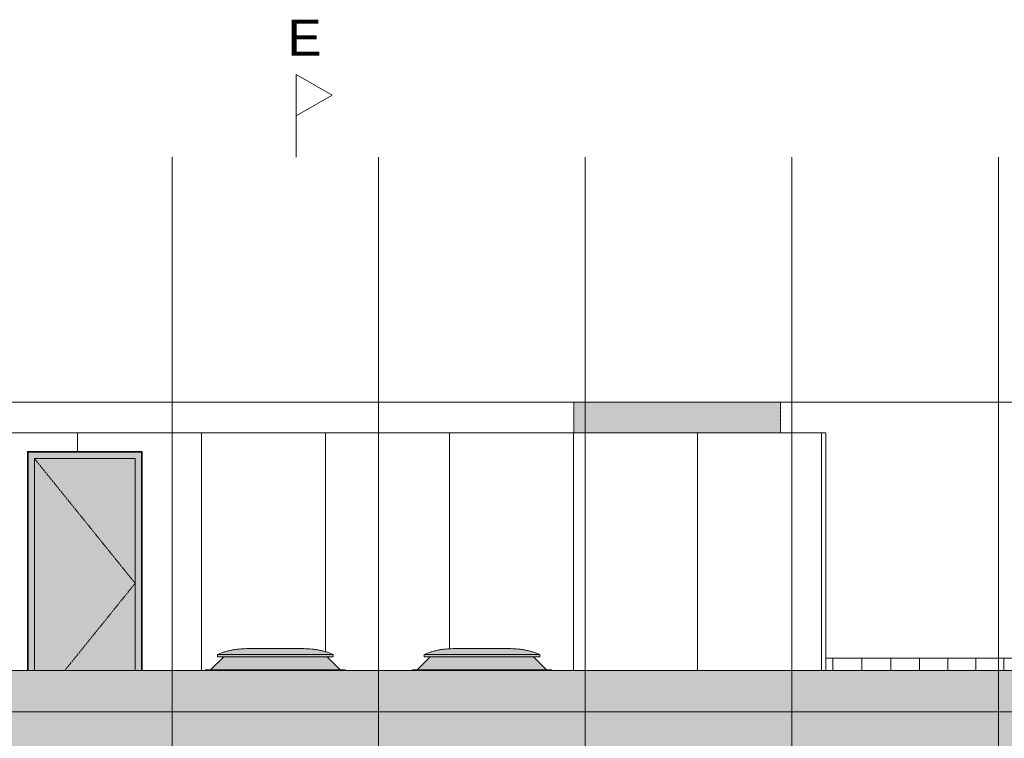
# Model space of a CAD drawing. Header units: millimetres. Extents: x -85630 to 257083, y -5697 to 14715.
# Tile 62 of 93: x 72607 to 82139, y 7743 to 14703. Entities that reach past the tile are written whole.
import ezdxf

# ---------------------------------------------------------------- set-up
doc = ezdxf.new("R2010")
doc.units = ezdxf.units.MM
for name, pattern in [('Dash', [6.35, 3.175, -3.175]), ('THO_hartlijn', [8, 5, -1, 1, -1]), ('THO_hhidden', [2.5, 1.5, -1]), ('THO_hidden', [6, 3, -3]), ('THO_stramienlijn', [20, 17, -1.5, 0, -1.5])]:
    doc.linetypes.add(name, pattern=pattern)
for name, color, linetype, lineweight in [('A-DOOR', 7, 'Continuous', 13), ('A-FLOR-LEVL', 7, 'Continuous', 13), ('A-GENM', 7, 'Continuous', 13), ('A-GLAZ', 7, 'Continuous', 13), ('A-ROOF', 7, 'Continuous', 13), ('A-ROOF-PATT', 7, 'Continuous', 18), ('A-WALL-PATT', 7, 'Continuous', 25), ('I-WALL', 7, 'Continuous', 18), ('S-GRID', 7, 'Continuous', 13)]:
    doc.layers.add(name, color=color, linetype=linetype, lineweight=lineweight)
doc.layers.add('G-ANNO-SYMB', color=7, linetype='THO_hidden', lineweight=13, true_color=0xff8040)
doc.styles.add('Arial_2', font='arial.ttf', dxfattribs={"height": 350})

# ---------------------------------------------------------------- blocks, each defined once
blk = doc.blocks.new('FP_87-02 doorsnede CC _plotview_')
at = {"layer": 'A-WALL-PATT', "color": 252, "lineweight": 13, "true_color": 0x858482}
for p, q in [((28496.9, 8400), (28496.9, 8520)), ((28778.9, 8400), (28778.9, 8520)), ((29058.6, 8400), (29058.6, 8520)), ((29335.8, 8400), (29335.8, 8520)), ((29610.3, 8400), (29610.3, 8520)), ((29882.1, 8400), (29882.1, 8520)), ((30151, 8400), (30151, 8520))]:
    blk.add_line(p, q, dxfattribs=at)
blk = doc.blocks.new('NLRS_37_WIN_RB_lichtkoepel rechthoekig 1200x1200mm uf02ujgf_gen_bcb - lichtkoepel rechthoekig 1200x1200mm-2423057-02 doorsnede CC _plotview_')
at = {"layer": 'A-GLAZ', "true_color": 0xfafafa}
for points in [[(24539, 8555.4), (25661, 8555.4), (25593.1, 8579.4), (25523.2, 8596.8), (25451.9, 8607.5), (25380, 8611.4), (24808.3, 8610.8), (24748.1, 8607.5), (24676.8, 8596.8), (24606.9, 8579.4), (24588.5, 8572.9)], [(25101.3, 8531.4), (25661, 8531.4), (25661, 8555.4), (24539, 8555.4), (24539, 8531.4), (25028, 8531.4)]]:
    blk.add_hatch(color=7, dxfattribs=at).paths.add_polyline_path(points)
at = {"layer": 'A-GLAZ', "true_color": 0x444444}
for points in [[(25101.3, 8405), (25726.4, 8405), (25600, 8531.4), (24600, 8531.4), (24473.6, 8405), (24954.8, 8405)], [(25687.3, 8400), (25775, 8400), (25775, 8405), (24425, 8405), (24425, 8400), (25540.8, 8400)]]:
    blk.add_hatch(color=250, dxfattribs=at).paths.add_polyline_path(points)
at = {"layer": 'A-GLAZ'}
for p, q in [((24820, 8611.4), (25380, 8611.4)), ((24820, 8611.4), (25380, 8611.4)), ((24600, 8531.4), (24473.6, 8405)), ((24539, 8555.4), (25661, 8555.4)), ((24539, 8555.4), (24539, 8531.4)), ((24539, 8531.4), (25661, 8531.4)), ((25600, 8531.4), (25726.4, 8405)), ((25661, 8531.4), (25661, 8555.4)), ((24425, 8405), (24425, 8400)), ((25775, 8405), (24425, 8405)), ((25775, 8405), (25775, 8400))]:
    blk.add_line(p, q, dxfattribs=at)
for points, knots in [([(24820, 8611.4), (24796, 8611.2), (24760, 8609.3), (24712.3, 8603.3), (24676.8, 8597.1), (24641.6, 8589.2), (24595.3, 8576.5), (24561.2, 8564.5), (24539, 8555.4)], [-1, -1, -1, -1, -0.75, -0.625, -0.5, -0.375, -0.25, 0, 0, 0, 0]), ([(25661, 8555.4), (25638.7, 8564.5), (25604.8, 8576.5), (25558.4, 8589.2), (25523.2, 8597.1), (25487.7, 8603.3), (25440, 8609.3), (25404.1, 8611.2), (25380, 8611.4)], [0, 0, 0, 0, 0.25, 0.375, 0.5, 0.625, 0.75, 1, 1, 1, 1])]:
    blk.add_open_spline(points, degree=3, knots=knots, dxfattribs=at)
blk = doc.blocks.new('NLRS_01_GM_WPB_dummy placeholder_gen_tho - placeholder kubus 2000x4000x3000-2431805-02 doorsnede CC _plotview_')
at = {"layer": 'A-GENM', "linetype": 'THO_hhidden', "true_color": 0xdcf8f8}
blk.add_hatch(color=7, dxfattribs=at).paths.add_polyline_path([(27990, 10700), (27990, 11000), (25990, 11000), (25990, 10700)])
at = {"layer": 'A-GENM', "linetype": 'THO_hhidden'}
for p, q in [((25990, 11000), (27990, 11000)), ((25990, 10700), (25990, 11000)), ((27990, 10700), (27990, 11000))]:
    blk.add_line(p, q, dxfattribs=at)
blk = doc.blocks.new('NLRS_31_DO_WB_dummy buiten deurkozijn_gen_bcb - dummy buiten deurkozijn_sp-2443239-02 doorsnede CC _plotview_')
at = {"layer": 'A-DOOR', "true_color": 0xf97c04}
for points in [[(20700, 8400), (20707, 8400), (20707, 10513), (21803, 10513), (21803, 8400), (21810, 8400), (21810, 10520), (20700, 10520), (20700, 8940.8)], [(21145.8, 10486.5), (21803, 10486.5), (21803, 10513), (20707, 10513), (20707, 10486.5)], [(20767, 8400), (20767, 10453), (21743, 10453), (21743, 8400), (21803, 8400), (21803, 10486.5), (20707, 10486.5), (20707, 8400), (20758, 8400)]]:
    blk.add_hatch(color=30, dxfattribs=at).paths.add_polyline_path(points)
at = {"layer": 'A-DOOR', "true_color": 0x4971ff}
blk.add_hatch(color=171, dxfattribs=at).paths.add_polyline_path([(21743, 8400), (21743, 10453), (20767, 10453), (20767, 8400), (21731.8, 8400)])
at = {"layer": 'A-DOOR'}
for p, q in [((20707, 10486.5), (20707, 10513)), ((21803, 10513), (20707, 10513)), ((20707, 10486.5), (20707, 8400)), ((21803, 10513), (21803, 10486.5)), ((21803, 8400), (21803, 10486.5)), ((20767, 10453), (21743, 10453)), ((20767, 10453), (20767, 8400)), ((21743, 8400), (21743, 10453))]:
    blk.add_line(p, q, dxfattribs=at)
at = {"layer": 'A-DOOR', "linetype": 'Dash'}
for p, q in [((21743, 9244), (20767, 10453)), ((21061.7, 8400), (21743, 9244))]:
    blk.add_line(p, q, dxfattribs=at)
blk = doc.blocks.new('Section - Horizontaal links-23535-02 doorsnede CC _plotview_')
at = {"layer": 'G-ANNO-SYMB', "color": 7, "linetype": 'Continuous'}
for p, q in [((18550, 13983.5), (18900, 14183.8)), ((18900, 14183.8), (18900, 13783.3)), ((18900, 13783.3), (18550, 13983.5))]:
    blk.add_line(p, q, dxfattribs=at)
at = {"layer": 'G-ANNO-SYMB', "color": 7, "linetype": 'Continuous', "lineweight": 18}
blk.add_line((18900, 14183.8), (18900, 13383.8), dxfattribs=at)

msp = doc.modelspace()

# ---------------------------------------------------------------- hatches: boundary and pattern name
at = {"layer": 'A-ROOF-PATT', "lineweight": 13, "true_color": 0xafafaf}
h = msp.add_hatch(color=253, dxfattribs=at)
h.paths.add_polyline_path([(76057.7597902, 7570), (89461.9319089, 7570), (89461.9319089, 8400), (69717.3246772, 8400), (69717.3246772, 7570), (75911.2614679, 7570)])
h.paths.add_polyline_path([(63165.907426, 7570), (68517.3246772, 7570), (68517.3246772, 8400), (62701.9591144, 8400), (62701.9591144, 7570)])
at = {"layer": 'A-WALL-PATT', "lineweight": 13, "true_color": 0x808080}
h = msp.add_hatch(dxfattribs=at)
h.set_pattern_fill('FP_11', color=8, style=0, pattern_type=2)
h.set_pattern_definition([(90, (71967, 8000), (-1200, 7e-14), [])])
h.paths.add_polyline_path([(72181.9593045, 8400), (72681.9593045, 8400), (72681.9593045, 10520), (73791.9593045, 10520), (73791.9593045, 8400), (74406.9593045, 8400), (74406.9593045, 8405), (74455.9593045, 8405.4140625), (74581.9651639, 8531.4199219), (74520.9598529, 8531.4199219), (74520.9598529, 8555.4199219), (74592.776567, 8580.3567254), (74666.0257282, 8597.8907474), (74739.2748893, 8608.0083048), (74812.5240505, 8611.4034288), (75361.9600775, 8611.4034288), (75433.8910207, 8607.5075147), (75505.127961, 8596.8038049), (75581.1874512, 8577.2155445), (75642.9598529, 8555.4199219), (75642.9598529, 8531.4199219), (75581.9534451, 8531.4199219), (75708.373367, 8405), (75756.9593045, 8405), (75756.9593045, 8400), (76406.9593045, 8400), (76406.9593045, 8405), (76455.9593045, 8405.4140625), (76581.9651639, 8531.4199219), (76520.9598529, 8531.4199219), (76520.9598529, 8555.4199219), (76588.891875, 8579.3888899), (76658.7917448, 8596.8038049), (76730.028685, 8607.5075147), (76801.9598529, 8611.4034288), (77376.2446911, 8610.6297377), (77433.8910207, 8607.5075147), (77505.127961, 8596.8038049), (77581.1874512, 8577.2155445), (77642.9598529, 8555.4199219), (77642.9598529, 8531.4199219), (77581.9534451, 8531.4199219), (77708.373367, 8405), (77756.9593045, 8405), (77756.9593045, 8400), (80411.9593045, 8400), (80411.9593045, 10700), (72181.9593045, 10700), (72181.9593045, 8940.8265604)])

# ---------------------------------------------------------------- linework, layer by layer
at = {"layer": 'A-FLOR-LEVL', "color": 5, "linetype": 'THO_stramienlijn', "true_color": 0x0000ff}
for p, q in [((56923.9501016, 11000), (94222.7404671, 11000)), ((56923.9501016, 8000), (94222.7404671, 8000))]:
    msp.add_line(p, q, dxfattribs=at)
at = {"layer": 'A-ROOF', "lineweight": 18}
msp.add_line((89461.9319089, 8400), (69717.3246772, 8400), dxfattribs=at)
at = {"layer": 'G-ANNO-SYMB', "color": 16, "linetype": 'THO_hartlijn', "lineweight": 18, "true_color": 0x800000}
msp.add_line((75281.9593045, 14171.3595399), (75281.9593045, 13473.319788), dxfattribs=at)
at = {"layer": 'I-WALL'}
for p, q in [((80411.9593045, 10700), (71751.9593045, 10700)), ((80411.9593045, 8400), (80411.9593045, 10700)), ((72681.9593045, 8400), (72681.9593045, 10520)), ((72681.9593045, 10520), (73791.9593045, 10520)), ((73791.9593045, 10520), (73791.9593045, 8400)), ((80412.3847467, 8520), (89461.9283065, 8520))]:
    msp.add_line(p, q, dxfattribs=at)
at = {"layer": 'S-GRID', "color": 5, "linetype": 'THO_stramienlijn', "true_color": 0x0000ff}
for p, q in [((74081.9593045, -4350), (74081.9593045, 13375.4223765)), ((76081.9593045, -4350), (76081.9593045, 13370)), ((78081.9593045, -4350), (78081.9593045, 13370)), ((80081.9593045, -4350), (80081.9593045, 13370)), ((82081.9593045, -4350), (82081.9593045, 13370))]:
    msp.add_line(p, q, dxfattribs=at)

# ---------------------------------------------------------------- block references
at = {"layer": 'A-DOOR'}
msp.add_blockref('NLRS_31_DO_WB_dummy buiten deurkozijn_gen_bcb - dummy buiten deurkozijn_sp-2443239-02 doorsnede CC _plotview_', (51981.9593045, 0), dxfattribs=at)
at = {"layer": 'A-GENM', "linetype": 'THO_hhidden'}
msp.add_blockref('NLRS_01_GM_WPB_dummy placeholder_gen_tho - placeholder kubus 2000x4000x3000-2431805-02 doorsnede CC _plotview_', (51981.9593045, 0), dxfattribs=at)
at = {"layer": 'A-GLAZ'}
for p in [(49981.9593045, 0), (51981.9593045, 0)]:
    msp.add_blockref('NLRS_37_WIN_RB_lichtkoepel rechthoekig 1200x1200mm uf02ujgf_gen_bcb - lichtkoepel rechthoekig 1200x1200mm-2423057-02 doorsnede CC _plotview_', p, dxfattribs=at)
at = {"layer": 'G-ANNO-SYMB', "color": 7, "linetype": 'Continuous', "extrusion": (0, 0, -1)}
msp.add_blockref('Section - Horizontaal links-23535-02 doorsnede CC _plotview_', (-94181.9593045, -12.3964447), dxfattribs=at)
at = {"layer": 'I-WALL'}
msp.add_blockref('FP_87-02 doorsnede CC _plotview_', (51981.9593045, 0), dxfattribs=at)

# ---------------------------------------------------------------- texts
at = {"layer": 'G-ANNO-SYMB', "color": 7, "linetype": 'Continuous', "insert": (75201.1574003, 14702.6957831), "char_height": 350, "width": 400.84375, "attachment_point": 1, "style": 'Arial_2'}
msp.add_mtext('E', dxfattribs=at)

doc.saveas('drawing.dxf')
